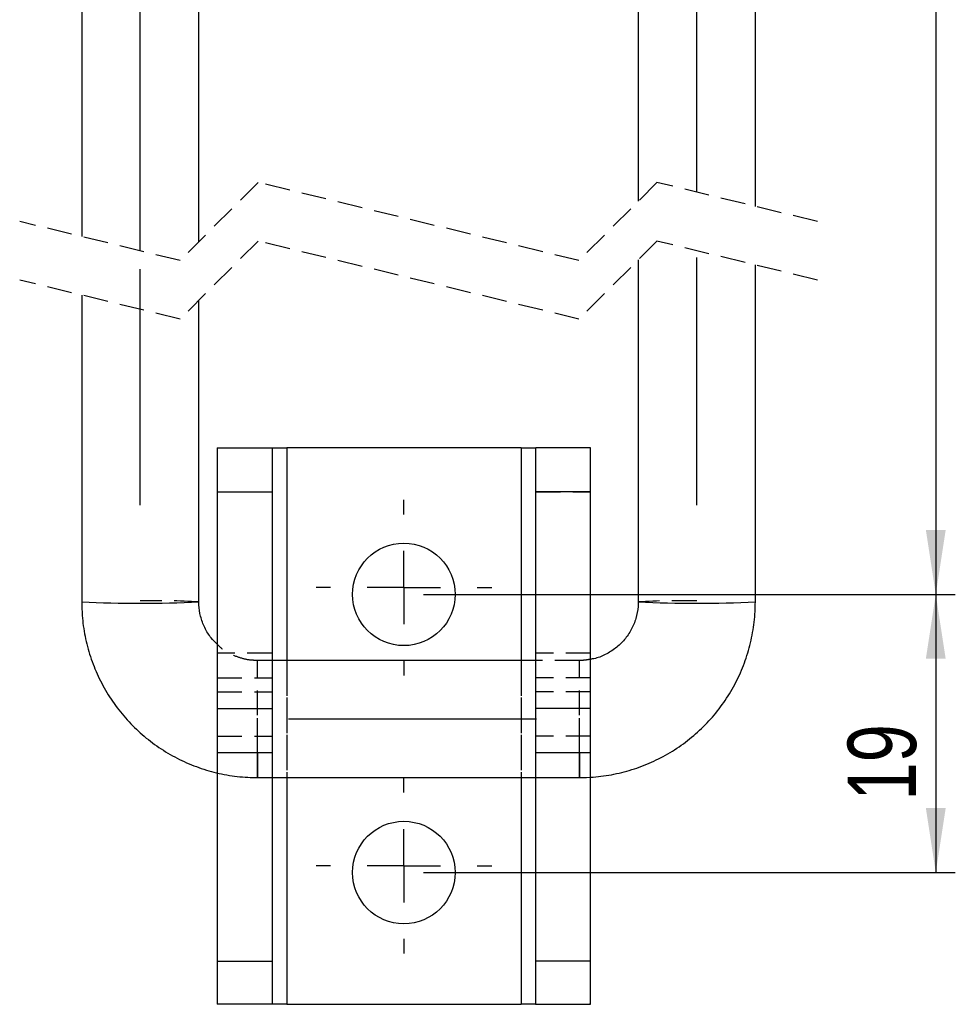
# Model space of a CAD drawing. Extents: x 72 to 515, y 20 to 374.
# Tile 14 of 25: x 313 to 377, y 208 to 275. Entities that reach past the tile are written whole.
import ezdxf

# ---------------------------------------------------------------- set-up
doc = ezdxf.new("R2010")
doc.units = 0
doc.header["$LTSCALE"] = 1.333333
doc.linetypes.add('CENTERX2', pattern=[20.32, 12.7, -2.54, 2.54, -2.54])
doc.linetypes.add('HIDDEN', pattern=[1.905, 1.27, -0.635])
doc.layers.get('0').update_dxf_attribs({"linetype": 'CONTINUOUS'})
doc.styles.add('SLDTEXTSTYLE0', font='TXT', dxfattribs={"width": 0.75})
doc.dimstyles.new('SLDDIMSTYLE0', dxfattribs={"dimtxt": 4.666667, "dimasz": 4.402667, "dimexe": 0, "dimexo": 0.0625, "dimgap": 1.166667, "dimtad": 1, "dimdec": 0, "dimrnd": 1e-09, "dimzin": 12, "dimtxsty": 'SLDTEXTSTYLE0', "dimsah": 1, "dimcen": 0.09, "dimazin": 3, "dimtfac": 1, "dimtofl": 0, "dimtmove": 0, "dimatfit": 3, "dimtolj": 1, "dimtzin": 12})
doc.dimstyles.new('SLDDIMSTYLE5', dxfattribs={"dimtxt": 4.666667, "dimasz": 4.402667, "dimexe": 0, "dimexo": 0.0625, "dimgap": 1.166667, "dimtad": 1, "dimdec": 3, "dimrnd": 1e-09, "dimzin": 12, "dimtxsty": 'SLDTEXTSTYLE0', "dimsah": 1, "dimcen": 0.09, "dimazin": 3, "dimtfac": 1, "dimtdec": 3, "dimtofl": 0, "dimtmove": 0, "dimatfit": 3, "dimtolj": 1, "dimtzin": 12})

# ---------------------------------------------------------------- blocks, each defined once
blk = doc.blocks.new('_D_12')
at = {"color": 179, "linetype": 'CONTINUOUS'}
for p, q in [((360.455, 334.236), (376.92, 334.236)), ((375.586, 334.236), (375.586, 235.655)), ((340.599, 235.655), (376.92, 235.655))]:
    blk.add_line(p, q, dxfattribs=at)
for points in [[(375.586, 334.236), (374.909, 329.833), (376.264, 329.833)], [(375.586, 235.655), (376.264, 240.058), (374.909, 240.058)]]:
    blk.add_solid(points, dxfattribs=at)
at = {"color": 179, "linetype": 'CONTINUOUS', "insert": (369.571, 281.768, 54.93), "char_height": 4.6667, "attachment_point": 1, "rotation": 90, "style": 'SLDTEXTSTYLE0'}
blk.add_mtext('127', dxfattribs=at)
blk = doc.blocks.new('_D_13')
at = {"color": 179, "linetype": 'CONTINUOUS'}
for p, q in [((340.599, 235.655), (376.92, 235.655)), ((375.586, 235.655), (375.586, 216.655)), ((340.599, 216.655), (376.92, 216.655))]:
    blk.add_line(p, q, dxfattribs=at)
for points in [[(375.586, 235.655), (374.909, 231.253), (376.264, 231.253)], [(375.586, 216.655), (376.264, 221.058), (374.909, 221.058)]]:
    blk.add_solid(points, dxfattribs=at)
at = {"color": 179, "linetype": 'CONTINUOUS', "insert": (369.571, 221.581, 54.93), "char_height": 4.6667, "attachment_point": 1, "rotation": 90, "style": 'SLDTEXTSTYLE0'}
blk.add_mtext('19', dxfattribs=at)
blk = doc.blocks.new('SW_CENTERMARKSYMBOL_17')
at = {"color": 0, "linetype": 'CONTINUOUS'}
for p, q in [((0, 5), (0, 6)), ((0, 0), (0, 2.5)), ((-5, 0), (-6, 0)), ((0, 0), (-2.5, 0)), ((0, 0), (0, -2.5)), ((0, 0), (2.5, 0)), ((5, 0), (6, 0)), ((0, -5), (0, -6))]:
    blk.add_line(p, q, dxfattribs=at)
blk = doc.blocks.new('SW_CENTERMARKSYMBOL_18')
at = {"color": 0, "linetype": 'CONTINUOUS'}
for p, q in [((0, 5), (0, 6)), ((0, 0), (0, 2.5)), ((-5, 0), (-6, 0)), ((0, 0), (-2.5, 0)), ((0, 0), (0, -2.5)), ((0, 0), (2.5, 0)), ((5, 0), (6, 0)), ((0, -5), (0, -6))]:
    blk.add_line(p, q, dxfattribs=at)

msp = doc.modelspace()

# ---------------------------------------------------------------- linework, layer by layer
at = {"color": 179, "linetype": 'CENTERX2'}
for p, q in [((321.2655, 259.1168), (321.2655, 332.3569)), ((359.2655, 263.1269), (359.2655, 332.3569)), ((359.2655, 241.7412), (359.2655, 261.8715)), ((321.2655, 241.7412), (321.2655, 257.8614)), ((348.3212, 227.1406), (330.3212, 227.1406))]:
    msp.add_line(p, q, dxfattribs=at)
at = {"color": 7, "linetype": 'CONTINUOUS'}
for p, q in [((317.2655, 319.7224), (317.2655, 260.0909)), ((325.2655, 259.7385), (325.2655, 319.7224)), ((355.2655, 319.7224), (355.2655, 262.5052)), ((363.2655, 262.1528), (363.2655, 319.7224)), ((355.2655, 258.5052), (355.2655, 235.1394)), ((363.2655, 235.1394), (363.2655, 258.1528)), ((317.2655, 256.0909), (317.2655, 235.1394)), ((325.2655, 235.1394), (325.2655, 255.7385)), ((326.5155, 245.6554), (326.5155, 242.6554)), ((326.5155, 245.6554), (330.2655, 245.6554)), ((330.2655, 245.6554), (330.2655, 242.6554)), ((330.2655, 245.6554), (331.2655, 245.6554)), ((347.2655, 245.6554), (331.2655, 245.6554)), ((347.2655, 245.6554), (348.2655, 245.6554)), ((352.0155, 245.6554), (348.2655, 245.6554)), ((348.2655, 242.6554), (348.2655, 245.6554)), ((352.0155, 242.6554), (352.0155, 245.6554)), ((326.5155, 242.6554), (330.2655, 242.6554)), ((326.5155, 242.6554), (326.5155, 227.8554)), ((330.2655, 242.6554), (330.2655, 227.8554)), ((352.0155, 242.6554), (348.2655, 242.6554)), ((348.2655, 227.8554), (348.2655, 242.6554)), ((352.0155, 227.8554), (352.0155, 242.6554)), ((348.2655, 231.1406), (330.2655, 231.1406)), ((326.5155, 227.8554), (330.2655, 227.8554)), ((326.5155, 227.8554), (326.5155, 224.8555)), ((330.2655, 227.8554), (330.2655, 224.8555)), ((352.0155, 227.8554), (348.2655, 227.8554)), ((348.2655, 224.8555), (348.2655, 227.8554)), ((352.0155, 224.8555), (352.0155, 227.8554)), ((326.5155, 224.8555), (330.2655, 224.8555)), ((348.2655, 224.8555), (352.0155, 224.8555)), ((326.5155, 223.482), (326.5155, 210.5964)), ((329.2655, 223.1406), (351.2655, 223.1406)), ((330.2655, 223.1406), (330.2655, 210.5964)), ((348.2655, 210.5964), (348.2655, 223.1406)), ((352.0155, 210.5964), (352.0155, 223.1695)), ((326.5155, 210.5964), (330.2655, 210.5964)), ((326.5155, 210.5964), (326.5155, 207.6737)), ((330.2655, 210.5964), (330.2655, 207.6737)), ((352.0155, 210.5964), (348.2655, 210.5964)), ((348.2655, 207.6737), (348.2655, 210.5964)), ((352.0155, 207.6737), (352.0155, 210.5964)), ((330.2655, 207.6737), (326.5155, 207.6737)), ((326.5847, 207.6554), (326.5155, 207.6737)), ((330.2801, 207.6554), (326.5847, 207.6554)), ((330.2801, 207.6554), (330.2655, 207.6737)), ((331.2655, 207.6554), (330.2801, 207.6554)), ((331.2655, 207.6554), (347.2655, 207.6554)), ((348.251, 207.6554), (347.2655, 207.6554)), ((348.2655, 207.6737), (348.251, 207.6554)), ((348.251, 207.6554), (351.9464, 207.6554)), ((348.2655, 207.6737), (352.0155, 207.6737)), ((352.0155, 207.6737), (351.9464, 207.6554))]:
    msp.add_line(p, q, dxfattribs=at)
at = {"color": 7, "linetype": 'HIDDEN'}
for p, q in [((329.3155, 263.7885), (323.9822, 258.4552)), ((351.2155, 258.4552), (329.3155, 263.7885)), ((356.5489, 263.7885), (351.2155, 258.4552)), ((367.4989, 261.1219), (356.5489, 263.7885)), ((323.9822, 258.4552), (313.0322, 261.1219)), ((329.3155, 259.7885), (323.9822, 254.4552)), ((351.2155, 254.4552), (329.3155, 259.7885)), ((356.5489, 259.7885), (351.2155, 254.4552)), ((367.4989, 257.1219), (356.5489, 259.7885)), ((323.9822, 254.4552), (313.0322, 257.1219)), ((331.2655, 245.6554), (331.2655, 207.6554)), ((347.2655, 245.6554), (347.2655, 207.6554)), ((326.5155, 242.6554), (330.2655, 242.6554)), ((348.2655, 242.6554), (352.0155, 242.6554)), ((330.2655, 231.6406), (326.5155, 231.6406)), ((352.0155, 231.6406), (348.2655, 231.6406)), ((330.2655, 231.1406), (329.2655, 231.1406)), ((329.2655, 224.8555), (329.2655, 231.14)), ((331.2655, 231.1406), (331.2655, 223.1406)), ((347.2655, 231.1406), (347.2655, 223.1406)), ((351.2655, 231.1406), (348.2655, 231.1406)), ((351.2655, 224.8555), (351.2655, 231.14)), ((326.5155, 229.9533), (330.2655, 229.9533)), ((352.0155, 229.9533), (348.2655, 229.9533)), ((326.5155, 228.9938), (330.2655, 228.9938)), ((352.0155, 228.9938), (348.2655, 228.9938)), ((329.2655, 223.1406), (329.2655, 227.2105)), ((351.2655, 223.1406), (351.2655, 227.2105)), ((326.5155, 225.9803), (330.2655, 225.9803)), ((352.0155, 225.9803), (348.2655, 225.9803)), ((326.5155, 224.8555), (326.5155, 223.482)), ((330.2655, 224.8555), (330.2655, 223.1406)), ((348.2655, 223.1406), (348.2655, 224.8555)), ((352.0155, 223.1695), (352.0155, 224.8555))]:
    msp.add_line(p, q, dxfattribs=at)
at = {"color": 8, "linetype": 'CONTINUOUS'}
for p, q in [((331.2655, 245.6554), (331.2655, 231.1406)), ((347.2655, 245.6554), (347.2655, 231.1406)), ((329.2655, 224.8555), (329.2655, 223.1406)), ((351.2655, 224.8555), (351.2655, 223.1406)), ((331.2655, 223.1406), (331.2655, 207.6554)), ((347.2655, 223.1406), (347.2655, 207.6554))]:
    msp.add_line(p, q, dxfattribs=at)
at = {"color": 7, "linetype": 'CONTINUOUS'}
for centre in [(339.2655, 235.6554), (339.2655, 216.6554)]:
    msp.add_circle(centre, 3.5, dxfattribs=at)
at = {"color": 8, "linetype": 'CONTINUOUS'}
for centre in [(321.2655, 320.9561), (359.2655, 320.9561)]:
    msp.add_arc(centre, 85.9098, 267.331319, 272.668681, dxfattribs=at)
at = {"color": 7, "linetype": 'HIDDEN'}
for centre, radius, start, end in [((322.4131, 186.3299), 48.8928, 86.655377, 91.34486), ((358.118, 186.33), 48.8927, 88.655137, 93.344625)]:
    msp.add_arc(centre, radius, start, end, dxfattribs=at)
at = {"color": 7, "linetype": 'CONTINUOUS'}
for points, knots in [([(317.2655, 235.1394), (317.2726, 234.8315), (317.2907, 234.0444), (317.4708, 232.7869), (317.8347, 231.3933), (318.3654, 230.0532), (319.0518, 228.7862), (319.8851, 227.6104), (320.8529, 226.5427), (321.9416, 225.5983), (323.1354, 224.7909), (324.4172, 224.1323), (325.7686, 223.631), (327.1701, 223.2971), (328.3447, 223.1561), (329.0447, 223.1444), (329.2655, 223.1406)], [0, 0, 0, 0, 0.0490364, 0.1253249, 0.20164, 0.277956, 0.3542727, 0.4305898, 0.506908, 0.5832272, 0.6595477, 0.7358691, 0.8121916, 0.8885147, 0.9648385, 1, 1, 1, 1]), ([(326.5155, 232.2605), (326.3757, 232.3955), (326.0362, 232.7231), (325.6487, 233.373), (325.3639, 234.1406), (325.2718, 234.7444), (325.2666, 235.073), (325.2655, 235.1394)], [0, 0, 0, 0, 0.1801829, 0.437312, 0.694439, 0.9382755, 1, 1, 1, 1]), ([(351.2655, 223.1406), (351.5735, 223.1477), (352.3607, 223.1658), (353.6183, 223.3458), (355.0121, 223.7097), (356.3523, 224.2403), (357.6195, 224.9267), (358.7954, 225.7599), (359.8633, 226.7277), (360.8077, 227.8163), (361.6152, 229.01), (362.2739, 230.2917), (362.7752, 231.643), (363.1091, 233.0444), (363.2501, 234.2188), (363.2618, 234.9187), (363.2655, 235.1394)], [0, 0, 0, 0, 0.0490365, 0.1253339, 0.201658, 0.2779819, 0.3543047, 0.4306268, 0.5069481, 0.5832684, 0.6595876, 0.7359055, 0.8122227, 0.888539, 0.9648547, 1, 1, 1, 1]), ([(355.2655, 235.1394), (355.2631, 235.0368), (355.2541, 234.658), (355.1311, 234.0082), (354.816, 233.235), (354.3459, 232.5441), (353.7441, 231.9618), (353.0335, 231.5285), (352.4422, 231.2832), (352.0915, 231.2377), (352.0155, 231.2279)], [0, 0, 0, 0, 0.0558021, 0.2060228, 0.3564822, 0.5069504, 0.6574249, 0.807904, 0.958384, 1, 1, 1, 1])]:
    msp.add_open_spline(points, degree=3, knots=knots, dxfattribs=at)
at = {"color": 7, "linetype": 'HIDDEN'}
for points, knots in [([(329.2655, 231.1406), (329.1629, 231.1431), (328.7841, 231.1522), (328.1324, 231.2735), (327.3666, 231.5955), (326.816, 231.9352), (326.5718, 232.1996), (326.5155, 232.2605)], [0, 0, 0, 0, 0.1011506, 0.37331411, 0.6458825, 0.9184359, 1, 1, 1, 1]), ([(352.0155, 231.2279), (351.8325, 231.192), (351.5842, 231.1434), (351.3319, 231.1412), (351.2655, 231.1406)], [0, 0, 0, 0, 0.7372205, 1, 1, 1, 1])]:
    msp.add_open_spline(points, degree=3, knots=knots, dxfattribs=at)

# ---------------------------------------------------------------- block references
at = {"color": 179, "linetype": 'CONTINUOUS'}
for name, p in [('SW_CENTERMARKSYMBOL_17', (339.2655, 236.12)), ('SW_CENTERMARKSYMBOL_18', (339.2655, 217.12))]:
    msp.add_blockref(name, p, dxfattribs=at)

# ---------------------------------------------------------------- dimensions: what is measured, and where the dimension line sits
dim = msp.add_linear_dim(base=(375.5862, 235.6554), p1=(359.1212, 334.2357), p2=(339.2655, 235.6554), angle=90, text='127', dimstyle='SLDDIMSTYLE0', dxfattribs=at)
dim.commit()
dim.dimension.update_dxf_attribs({"geometry": '_D_12', "text_midpoint": (375.5862, 288.8359), "dimtype": 160})
dim = msp.add_linear_dim(base=(375.5862, 216.6554), p1=(339.2655, 235.6554), p2=(339.2655, 216.6554), angle=90, dimstyle='SLDDIMSTYLE5', dxfattribs=at)
dim.commit()
dim.dimension.update_dxf_attribs({"geometry": '_D_13', "text_midpoint": (375.5862, 226.9255), "dimtype": 160})

doc.saveas('drawing.dxf')
